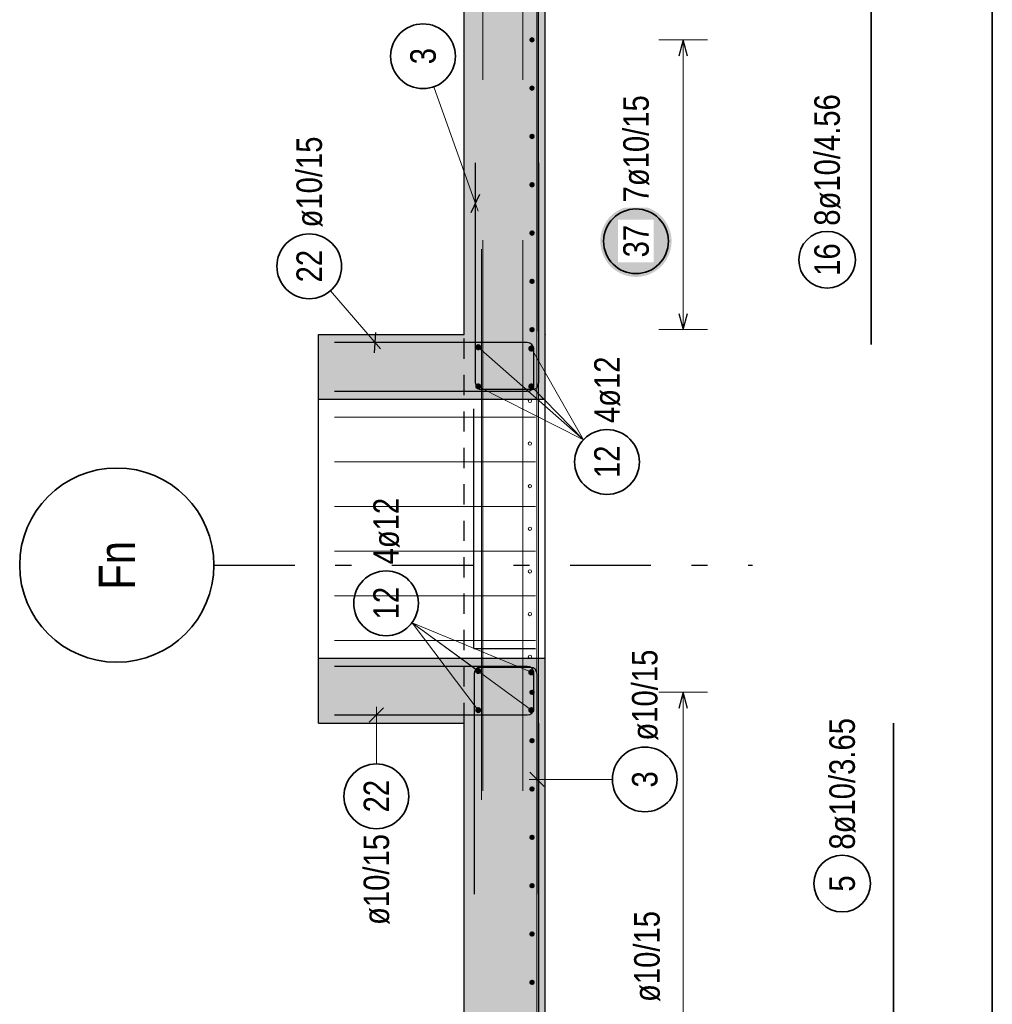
# Model space of a CAD drawing. Header units: millimetres. Extents: x -5 to 96, y -36 to 51.
# Tile 24 of 46: x 51.45 to 57.46, y 9.15 to 15.24. Entities that reach past the tile are written whole.
import ezdxf
from ezdxf.enums import TextEntityAlignment as Align

# ---------------------------------------------------------------- set-up
doc = ezdxf.new("R2010")
doc.units = ezdxf.units.MM
doc.linetypes.add('DASHDOTX2', pattern=[2, 1, -0.5, 0, -0.5])
doc.linetypes.add('HIDDEN', pattern=[0.375, 0.25, -0.125])
for name, color, linetype, lineweight in [('Achsen', 7, 'Continuous', 20), ('Geschnittene Kanten', 7, 'Continuous', 20), ('nplo Bewehrung', 7, 'Continuous', 20), ('Schraffuren', 7, 'Continuous', 20)]:
    doc.layers.add(name, color=color, linetype=linetype, lineweight=lineweight)
doc.styles.add('Arial Narrow', font='ARIALN.TTF')

msp = doc.modelspace()

# ---------------------------------------------------------------- hatches: boundary and pattern name
at = {"lineweight": 25, "true_color": 0xffffff}
msp.add_hatch(color=7, dxfattribs=at).paths.add_polyline_path([(55.477792, 13.867641), (55.477658, 13.875319), (55.477256, 13.882988), (55.476586, 13.890638), (55.475651, 13.898259), (55.474449, 13.905844), (55.472984, 13.913382), (55.471257, 13.920864), (55.469269, 13.928281), (55.467024, 13.935625), (55.464524, 13.942886), (55.461772, 13.950055), (55.458772, 13.957123), (55.455526, 13.964083), (55.45204, 13.970925), (55.448317, 13.977641), (55.444362, 13.984223), (55.44018, 13.990664), (55.435775, 13.996954), (55.431154, 14.003087), (55.426321, 14.009055), (55.421284, 14.01485), (55.416046, 14.020466), (55.410616, 14.025896), (55.405, 14.031133), (55.399205, 14.036171), (55.393237, 14.041004), (55.387104, 14.045625), (55.380814, 14.05003), (55.374374, 14.054212), (55.367792, 14.058167), (55.361075, 14.06189), (55.354233, 14.065376), (55.347274, 14.068621), (55.340205, 14.071622), (55.333036, 14.074374), (55.325775, 14.076874), (55.318432, 14.079119), (55.311014, 14.081106), (55.303532, 14.082834), (55.295994, 14.084299), (55.28841, 14.0855), (55.280788, 14.086436), (55.273138, 14.087105), (55.26547, 14.087507), (55.257792, 14.087641), (55.250114, 14.087507), (55.242445, 14.087105), (55.234795, 14.086436), (55.227174, 14.0855), (55.219589, 14.084299), (55.212051, 14.082834), (55.204569, 14.081106), (55.197151, 14.079119), (55.189808, 14.076874), (55.182547, 14.074374), (55.175378, 14.071622), (55.16831, 14.068621), (55.16135, 14.065376), (55.154508, 14.06189), (55.147792, 14.058167), (55.141209, 14.054212), (55.134769, 14.05003), (55.128479, 14.045625), (55.122346, 14.041004), (55.116378, 14.036171), (55.110583, 14.031133), (55.104967, 14.025896), (55.099537, 14.020466), (55.0943, 14.01485), (55.089262, 14.009055), (55.084429, 14.003087), (55.079808, 13.996954), (55.075403, 13.990664), (55.071221, 13.984223), (55.067266, 13.977641), (55.063543, 13.970925), (55.060057, 13.964083), (55.056812, 13.957123), (55.053811, 13.950055), (55.051059, 13.942886), (55.048559, 13.935625), (55.046314, 13.928281), (55.044327, 13.920864), (55.042599, 13.913382), (55.041134, 13.905844), (55.039933, 13.898259), (55.038997, 13.890638), (55.038328, 13.882988), (55.037926, 13.875319), (55.037792, 13.867641), (55.037926, 13.859963), (55.038328, 13.852295), (55.038997, 13.844645), (55.039933, 13.837023), (55.041134, 13.829439), (55.042599, 13.821901), (55.044327, 13.814418), (55.046314, 13.807001), (55.048559, 13.799658), (55.051059, 13.792397), (55.053811, 13.785228), (55.056812, 13.778159), (55.060057, 13.7712), (55.063543, 13.764358), (55.067266, 13.757641), (55.071221, 13.751059), (55.075403, 13.744619), (55.079808, 13.738328), (55.084429, 13.732196), (55.089262, 13.726228), (55.0943, 13.720433), (55.099537, 13.714816), (55.104967, 13.709386), (55.110583, 13.704149), (55.116378, 13.699111), (55.122346, 13.694279), (55.128479, 13.689658), (55.134769, 13.685253), (55.141209, 13.681071), (55.147792, 13.677116), (55.154508, 13.673393), (55.16135, 13.669907), (55.16831, 13.666661), (55.175378, 13.663661), (55.182547, 13.660909), (55.189808, 13.658409), (55.197151, 13.656164), (55.204569, 13.654176), (55.212051, 13.652449), (55.219589, 13.650984), (55.227174, 13.649782), (55.234795, 13.648846), (55.242445, 13.648177), (55.250114, 13.647775), (55.257792, 13.647641), (55.26547, 13.647775), (55.273138, 13.648177), (55.280788, 13.648846), (55.28841, 13.649782), (55.295994, 13.650984), (55.303532, 13.652449), (55.311014, 13.654176), (55.318432, 13.656164), (55.325775, 13.658409), (55.333036, 13.660909), (55.340205, 13.663661), (55.347274, 13.666661), (55.354233, 13.669907), (55.361075, 13.673393), (55.367792, 13.677116), (55.374374, 13.681071), (55.380814, 13.685253), (55.387104, 13.689658), (55.393237, 13.694279), (55.399205, 13.699111), (55.405, 13.704149), (55.410616, 13.709386), (55.416046, 13.714816), (55.421284, 13.720433), (55.426321, 13.726228), (55.431154, 13.732196), (55.435775, 13.738328), (55.44018, 13.744619), (55.444362, 13.751059), (55.448317, 13.757641), (55.45204, 13.764358), (55.455526, 13.7712), (55.458772, 13.778159), (55.461772, 13.785228), (55.464524, 13.792397), (55.467024, 13.799658), (55.469269, 13.807001), (55.471257, 13.814418), (55.472984, 13.821901), (55.474449, 13.829439), (55.475651, 13.837023), (55.476586, 13.844645), (55.477256, 13.852295)])
at = {"layer": 'Schraffuren', "lineweight": 13, "true_color": 0xd7ffd7}
for points in [[(54.696208, 12.891704), (54.696208, 22.121704), (54.556208, 22.121704), (54.556208, 37.387231), (54.196208, 37.387231), (54.196208, 12.891704)], [(53.296208, 12.891704), (54.196208, 12.891704), (54.196208, 13.291704), (53.296208, 13.291704)], [(53.296208, 10.891704), (54.196208, 10.891704), (54.196208, 11.291704), (53.296208, 11.291704)], [(54.696208, 3.067224), (54.696208, 11.291704), (54.196208, 11.291704), (54.196208, 3.067224)]]:
    msp.add_hatch(color=254, dxfattribs=at).paths.add_polyline_path(points)

# ---------------------------------------------------------------- linework, layer by layer
at = {"color": 9, "linetype": 'Continuous', "lineweight": 0, "ltscale": 0.5}
msp.add_line((54.656208, 22.041704), (54.656208, 3.567224), dxfattribs=at)
at = {"color": 3, "linetype": 'Continuous', "lineweight": 25, "ltscale": 0.5}
for p, q in [((54.656208, 13.311704), (54.656208, 22.031704)), ((55.55, 15.111703), (55.523205, 15.011703)), ((55.576795, 15.011703), (55.55, 15.111703)), ((55.523205, 13.421704), (55.55, 13.321704)), ((55.55, 13.321704), (55.576795, 13.421704)), ((53.641661, 13.17937), (53.650755, 13.304039)), ((54.586208, 13.241704), (53.396208, 13.241704)), ((54.626208, 12.981704), (54.626208, 13.201704)), ((53.396208, 12.941704), (54.586208, 12.941704)), ((54.586208, 11.241704), (53.396208, 11.241704)), ((54.25719, 11.195797), (54.25719, 9.835797)), ((54.60719, 11.235797), (54.29719, 11.235797)), ((54.626208, 10.981704), (54.626208, 11.201704)), ((54.64719, 9.835797), (54.64719, 11.195797)), ((55.55, 11.081704), (55.523205, 10.981704)), ((55.576795, 10.981704), (55.55, 11.081704)), ((53.698075, 10.985898), (53.609687, 10.89751)), ((53.396208, 10.941704), (54.586208, 10.941704)), ((54.656102, 10.891704), (54.656102, 3.591704)), ((54.602996, 10.587801), (54.691384, 10.499413))]:
    msp.add_line(p, q, dxfattribs=at)
at = {"color": 2, "linetype": 'Continuous', "lineweight": 35, "ltscale": 0.5}
for p, q in [((57.459322, 22.001704), (57.459322, 3.567224)), ((56.711256, 13.23099), (56.711256, 21.95099)), ((56.849024, 10.891704), (56.849024, 3.591704))]:
    msp.add_line(p, q, dxfattribs=at)
at = {"color": 5, "linetype": 'Continuous', "lineweight": 18, "ltscale": 0.5}
for p, q in [((55.7, 15.111703), (55.4, 15.111703)), ((55.55, 13.321704), (55.55, 15.111703)), ((53.369835, 13.56157), (53.678898, 13.20387)), ((55.4, 13.321704), (55.7, 13.321704)), ((54.283652, 13.213176), (54.933267, 12.641779)), ((54.611502, 13.204979), (54.933267, 12.641779)), ((54.283652, 12.971386), (54.933267, 12.641779)), ((54.611502, 12.971386), (54.933267, 12.641779)), ((54.611502, 11.205368), (53.874163, 11.511775)), ((54.611502, 10.971774), (53.874163, 11.511775)), ((54.283652, 10.971774), (53.874163, 11.511775)), ((54.283652, 11.213564), (53.874163, 11.511775)), ((55.7, 11.081704), (55.4, 11.081704)), ((55.55, 11.081704), (55.55, 3.617229)), ((53.653881, 10.639315), (53.653881, 10.991704)), ((55.111984, 10.543607), (54.59719, 10.543607))]:
    msp.add_line(p, q, dxfattribs=at)
at = {"color": 3, "linetype": 'HIDDEN', "lineweight": 25, "ltscale": 0.5}
msp.add_line((54.196208, 10.891704), (54.196208, 13.291704), dxfattribs=at)
at = {"color": 3, "linetype": 'Continuous', "lineweight": 25}
for p, q in [((53.296208, 11.291704), (53.296208, 12.891704)), ((54.696208, 11.291704), (54.696208, 12.891704))]:
    msp.add_line(p, q, dxfattribs=at)
at = {"color": 4, "linetype": 'Continuous', "lineweight": 50, "ltscale": 0.5}
for centre, radius in [((54.616208, 15.111703), 0.01), ((54.616208, 15.111703), 0.01), ((54.616208, 15.111703), 0.009), ((54.616208, 15.111703), 0.007), ((54.616208, 15.111703), 0.005), ((54.616208, 15.111703), 0.003), ((54.616208, 15.111703), 0.001), ((54.616208, 14.81337), 0.01), ((54.616208, 14.81337), 0.01), ((54.616208, 14.81337), 0.009), ((54.616208, 14.81337), 0.007), ((54.616208, 14.81337), 0.005), ((54.616208, 14.81337), 0.003), ((54.616208, 14.81337), 0.001), ((54.616208, 14.515037), 0.01), ((54.616208, 14.515037), 0.01), ((54.616208, 14.515037), 0.009), ((54.616208, 14.515037), 0.007), ((54.616208, 14.515037), 0.005), ((54.616208, 14.515037), 0.003), ((54.616208, 14.515037), 0.001), ((54.616208, 14.216704), 0.01), ((54.616208, 14.216704), 0.01), ((54.616208, 14.216704), 0.009), ((54.616208, 14.216704), 0.007), ((54.616208, 14.216704), 0.005), ((54.616208, 14.216704), 0.003), ((54.616208, 14.216704), 0.001), ((54.616208, 13.918371), 0.01), ((54.616208, 13.918371), 0.01), ((54.616208, 13.918371), 0.009), ((54.616208, 13.918371), 0.007), ((54.616208, 13.918371), 0.005), ((54.616208, 13.918371), 0.003), ((54.616208, 13.918371), 0.001), ((54.616208, 13.620037), 0.01), ((54.616208, 13.620037), 0.01), ((54.616208, 13.620037), 0.009), ((54.616208, 13.620037), 0.007), ((54.616208, 13.620037), 0.005), ((54.616208, 13.620037), 0.003), ((54.616208, 13.620037), 0.001), ((54.616208, 13.321704), 0.01), ((54.616208, 13.321704), 0.01), ((54.616208, 13.321704), 0.009), ((54.616208, 13.321704), 0.007), ((54.616208, 13.321704), 0.005), ((54.616208, 13.321704), 0.003), ((54.616208, 13.321704), 0.001), ((54.283652, 13.213176), 0.012), ((54.283652, 13.213176), 0.012), ((54.283652, 13.213176), 0.0108), ((54.283652, 13.213176), 0.0084), ((54.283652, 13.213176), 0.006), ((54.283652, 13.213176), 0.0036), ((54.283652, 13.213176), 0.0012), ((54.611502, 13.204979), 0.012), ((54.611502, 13.204979), 0.012), ((54.611502, 13.204979), 0.0108), ((54.611502, 13.204979), 0.0084), ((54.611502, 13.204979), 0.006), ((54.611502, 13.204979), 0.0036), ((54.611502, 13.204979), 0.0012), ((54.283652, 12.971386), 0.012), ((54.283652, 12.971386), 0.012), ((54.283652, 12.971386), 0.0108), ((54.283652, 12.971386), 0.0084), ((54.283652, 12.971386), 0.006), ((54.283652, 12.971386), 0.0036), ((54.283652, 12.971386), 0.0012), ((54.611502, 12.971386), 0.012), ((54.611502, 12.971386), 0.012), ((54.611502, 12.971386), 0.0108), ((54.611502, 12.971386), 0.0084), ((54.611502, 12.971386), 0.006), ((54.611502, 12.971386), 0.0036), ((54.611502, 12.971386), 0.0012), ((54.283652, 11.213564), 0.012), ((54.283652, 11.213564), 0.012), ((54.283652, 11.213564), 0.0108), ((54.283652, 11.213564), 0.0084), ((54.283652, 11.213564), 0.006), ((54.283652, 11.213564), 0.0036), ((54.283652, 11.213564), 0.0012), ((54.611502, 11.205368), 0.012), ((54.611502, 11.205368), 0.012), ((54.611502, 11.205368), 0.0108), ((54.611502, 11.205368), 0.0084), ((54.611502, 11.205368), 0.006), ((54.611502, 11.205368), 0.0036), ((54.611502, 11.205368), 0.0012), ((54.616208, 11.081704), 0.01), ((54.616208, 11.081704), 0.01), ((54.616208, 11.081704), 0.009), ((54.616208, 11.081704), 0.007), ((54.616208, 11.081704), 0.005), ((54.616208, 11.081704), 0.003), ((54.616208, 11.081704), 0.001), ((54.283652, 10.971774), 0.012), ((54.283652, 10.971774), 0.012), ((54.283652, 10.971774), 0.0108), ((54.283652, 10.971774), 0.0084), ((54.283652, 10.971774), 0.006), ((54.283652, 10.971774), 0.0036), ((54.283652, 10.971774), 0.0012), ((54.611502, 10.971774), 0.012), ((54.611502, 10.971774), 0.012), ((54.611502, 10.971774), 0.0108), ((54.611502, 10.971774), 0.0084), ((54.611502, 10.971774), 0.006), ((54.611502, 10.971774), 0.0036), ((54.611502, 10.971774), 0.0012), ((54.616208, 10.783125), 0.01), ((54.616208, 10.783125), 0.01), ((54.616208, 10.783125), 0.009), ((54.616208, 10.783125), 0.007), ((54.616208, 10.783125), 0.005), ((54.616208, 10.783125), 0.003), ((54.616208, 10.783125), 0.001), ((54.616208, 10.484546), 0.01), ((54.616208, 10.484546), 0.01), ((54.616208, 10.484546), 0.009), ((54.616208, 10.484546), 0.007), ((54.616208, 10.484546), 0.005), ((54.616208, 10.484546), 0.003), ((54.616208, 10.484546), 0.001), ((54.616208, 10.185967), 0.01), ((54.616208, 10.185967), 0.01), ((54.616208, 10.185967), 0.009), ((54.616208, 10.185967), 0.007), ((54.616208, 10.185967), 0.005), ((54.616208, 10.185967), 0.003), ((54.616208, 10.185967), 0.001), ((54.616208, 9.887388), 0.01), ((54.616208, 9.887388), 0.01), ((54.616208, 9.887388), 0.009), ((54.616208, 9.887388), 0.007), ((54.616208, 9.887388), 0.005), ((54.616208, 9.887388), 0.003), ((54.616208, 9.887388), 0.001), ((54.616208, 9.588809), 0.01), ((54.616208, 9.588809), 0.01), ((54.616208, 9.588809), 0.009), ((54.616208, 9.588809), 0.007), ((54.616208, 9.588809), 0.005), ((54.616208, 9.588809), 0.003), ((54.616208, 9.588809), 0.001), ((54.616208, 9.29023), 0.01), ((54.616208, 9.29023), 0.01), ((54.616208, 9.29023), 0.009), ((54.616208, 9.29023), 0.007), ((54.616208, 9.29023), 0.005), ((54.616208, 9.29023), 0.003), ((54.616208, 9.29023), 0.001)]:
    msp.add_circle(centre, radius, dxfattribs=at)
at = {"color": 2, "linetype": 'Continuous', "lineweight": 35, "ltscale": 0.5}
for centre, radius in [((55.257792, 13.867641), 0.2), ((56.438562, 13.753653), 0.175), ((53.239077, 13.712906), 0.2), ((55.078689, 12.504475), 0.2), ((53.714012, 11.631573), 0.2), ((55.311984, 10.543607), 0.2), ((53.653881, 10.439315), 0.2), ((56.531487, 9.900305), 0.175)]:
    msp.add_circle(centre, radius, dxfattribs=at)
at = {"color": 9, "linetype": 'Continuous', "lineweight": 0}
msp.add_circle((54.696208, 13.291316), 0.00222, dxfattribs=at)
at = {"color": 3, "linetype": 'Continuous', "lineweight": 25, "ltscale": 0.5}
for centre, start, end in [((54.586208, 13.201704), 0, 90), ((54.586208, 12.981704), 270, 0), ((54.29719, 11.195797), 90, 180), ((54.586208, 11.201704), 0, 90), ((54.60719, 11.195797), 0, 90), ((54.586208, 10.981704), 270, 0)]:
    msp.add_arc(centre, 0.04, start, end, dxfattribs=at)
at = {"layer": 'Achsen', "color": 3, "linetype": 'Continuous', "lineweight": 25}
for q in [(54.256208, 12.831704), (54.636208, 11.351704)]:
    msp.add_line((54.256208, 11.351704), q, dxfattribs=at)
at = {"layer": 'Achsen', "color": 3, "linetype": 'DASHDOTX2', "lineweight": 25, "ltscale": 0.5}
msp.add_line((52.650415, 11.867224), (55.976889, 11.867224), dxfattribs=at)
at = {"layer": 'Achsen', "color": 2, "linetype": 'Continuous', "lineweight": 35}
msp.add_circle((52.050415, 11.867224), 0.6, dxfattribs=at)
at = {"layer": 'Geschnittene Kanten', "color": 3, "linetype": 'Continuous', "lineweight": 25}
for p, q in [((54.196208, 13.291704), (54.196208, 36.787231)), ((54.696208, 12.891704), (54.696208, 21.621704)), ((53.296208, 12.891704), (53.296208, 13.291704)), ((53.296208, 13.291704), (54.196208, 13.291704)), ((53.296208, 12.891704), (54.196208, 12.891704)), ((54.196208, 12.891704), (54.696208, 12.891704)), ((53.296208, 10.891704), (53.296208, 11.291704)), ((53.296208, 11.291704), (54.196208, 11.291704)), ((54.196208, 11.291704), (54.696208, 11.291704)), ((54.696208, 7.967223), (54.696208, 11.291704)), ((53.296208, 10.891704), (54.196208, 10.891704)), ((54.196208, 3.567224), (54.196208, 10.891704))]:
    msp.add_line(p, q, dxfattribs=at)
at = {"layer": 'Geschnittene Kanten', "color": 5, "linetype": 'Continuous', "lineweight": 18, "ltscale": 0.5}
msp.add_line((54.009209, 14.822273), (54.283005, 14.05461), dxfattribs=at)
at = {"layer": 'Geschnittene Kanten', "color": 3, "linetype": 'Continuous', "lineweight": 25, "ltscale": 0.5}
for p, q in [((54.266208, 12.991705), (54.266208, 14.351705)), ((54.656208, 14.351705), (54.656208, 12.991705)), ((54.239429, 14.045232), (54.292988, 14.158177)), ((54.616208, 12.951705), (54.306208, 12.951705))]:
    msp.add_line(p, q, dxfattribs=at)
at = {"layer": 'Geschnittene Kanten', "color": 2, "linetype": 'Continuous', "lineweight": 35, "ltscale": 0.5}
msp.add_circle((53.942022, 15.010651), 0.2, dxfattribs=at)
at = {"layer": 'Geschnittene Kanten', "color": 3, "linetype": 'Continuous', "lineweight": 25, "ltscale": 0.5}
for centre, start, end in [((54.306208, 12.991705), 180, 270), ((54.616208, 12.991705), 270, 0)]:
    msp.add_arc(centre, 0.04, start, end, dxfattribs=at)
at = {"layer": 'nplo Bewehrung', "color": 9, "linetype": 'Continuous', "lineweight": 0, "ltscale": 0.5}
for p, q in [((54.646208, 3.627224), (54.646208, 22.041704)), ((54.310952, 14.865519), (54.310952, 18.265519)), ((54.558654, 14.865519), (54.558654, 18.265519)), ((54.310952, 10.473733), (54.310952, 13.873733)), ((54.558654, 10.473733), (54.558654, 13.873733)), ((54.558654, 10.473733), (54.558654, 13.873733)), ((54.302962, 10.418366), (54.302962, 13.818366)), ((53.396208, 12.781704), (54.636208, 12.781704)), ((54.27745, 12.781703), (54.61745, 12.781703)), ((53.396208, 12.505704), (54.636208, 12.505704)), ((54.27745, 12.505703), (54.61745, 12.505703)), ((53.396208, 12.229705), (54.636208, 12.229705)), ((54.27745, 12.229704), (54.61745, 12.229704)), ((53.396208, 11.953705), (54.636208, 11.953705)), ((54.27745, 11.953704), (54.61745, 11.953704)), ((53.396208, 11.677705), (54.636208, 11.677705)), ((54.27745, 11.677704), (54.61745, 11.677704)), ((53.396208, 11.401705), (54.636208, 11.401705)), ((54.27745, 11.401704), (54.61745, 11.401704))]:
    msp.add_line(p, q, dxfattribs=at)
for centre in [(54.60246, 12.881704), (54.60246, 12.881704), (54.60246, 12.618371), (54.60246, 12.618371), (54.60246, 12.355038), (54.60246, 12.355038), (54.60246, 12.091705), (54.60246, 12.091705), (54.60246, 11.828372), (54.60246, 11.828372), (54.60246, 11.565039), (54.60246, 11.565039), (54.60246, 11.301705), (54.60246, 11.301705)]:
    msp.add_circle(centre, 0.01, dxfattribs=at)

# ---------------------------------------------------------------- texts
at = {"color": 2, "lineweight": 35, "insert": (55.179042, 14.107641), "char_height": 0.1575, "attachment_point": 1, "rotation": 90, "line_spacing_factor": 0.9, "style": 'Arial Narrow', "bg_fill": 3, "box_fill_scale": 1.2, "bg_fill_color": 256, "bg_fill_true_color": 13158600, "bg_fill_transparency": 0}
msp.add_mtext('7ø10/15', dxfattribs=at)
at = {"color": 2, "lineweight": 35, "char_height": 0.1575, "attachment_point": 1, "rotation": 90, "line_spacing_factor": 0.9, "style": 'Arial Narrow'}
for s, insert in [('8ø10/4.56', (56.359812, 13.963653)), ('ø10/15', (53.160327, 13.952906)), ('16', (56.359812, 13.654428)), ('22', (53.160327, 13.613681)), ('4ø12', (54.999939, 12.744475)), ('12', (54.999939, 12.40525)), ('4ø12', (53.635262, 11.871573)), ('12', (53.635262, 11.532348)), ('ø10/15', (55.233234, 10.783607)), ('8ø10/3.65', (56.452737, 10.110305)), ('3', (55.233234, 10.493995)), ('22', (53.575131, 10.34009)), ('ø10/15', (53.575131, 9.644915)), ('5', (56.452737, 9.850693)), ('ø10/15', (55.246541, 9.169207))]:
    msp.add_mtext(s, dxfattribs=dict(at, insert=insert))
at = {"layer": 'Achsen', "color": 4, "lineweight": 50, "style": 'Arial Narrow'}
msp.add_text('Fn', height=0.225, rotation=90, dxfattribs=at).set_placement((52.050415, 11.865569), align=Align.MIDDLE_CENTER)
at = {"layer": 'Geschnittene Kanten', "color": 2, "lineweight": 35, "insert": (53.863272, 14.961038), "char_height": 0.1575, "attachment_point": 1, "rotation": 90, "line_spacing_factor": 0.9, "style": 'Arial Narrow'}
msp.add_mtext('3', dxfattribs=at)

# ---------------------------------------------------------------- next in the draw order: texts
at = {"color": 2, "lineweight": 35, "insert": (55.179042, 13.768416), "char_height": 0.1575, "attachment_point": 1, "rotation": 90, "line_spacing_factor": 0.9, "style": 'Arial Narrow', "bg_fill": 3, "box_fill_scale": 1.2, "bg_fill_color": 256, "bg_fill_true_color": 13158600, "bg_fill_transparency": 0}
msp.add_mtext('37', dxfattribs=at)

doc.saveas('drawing.dxf')
